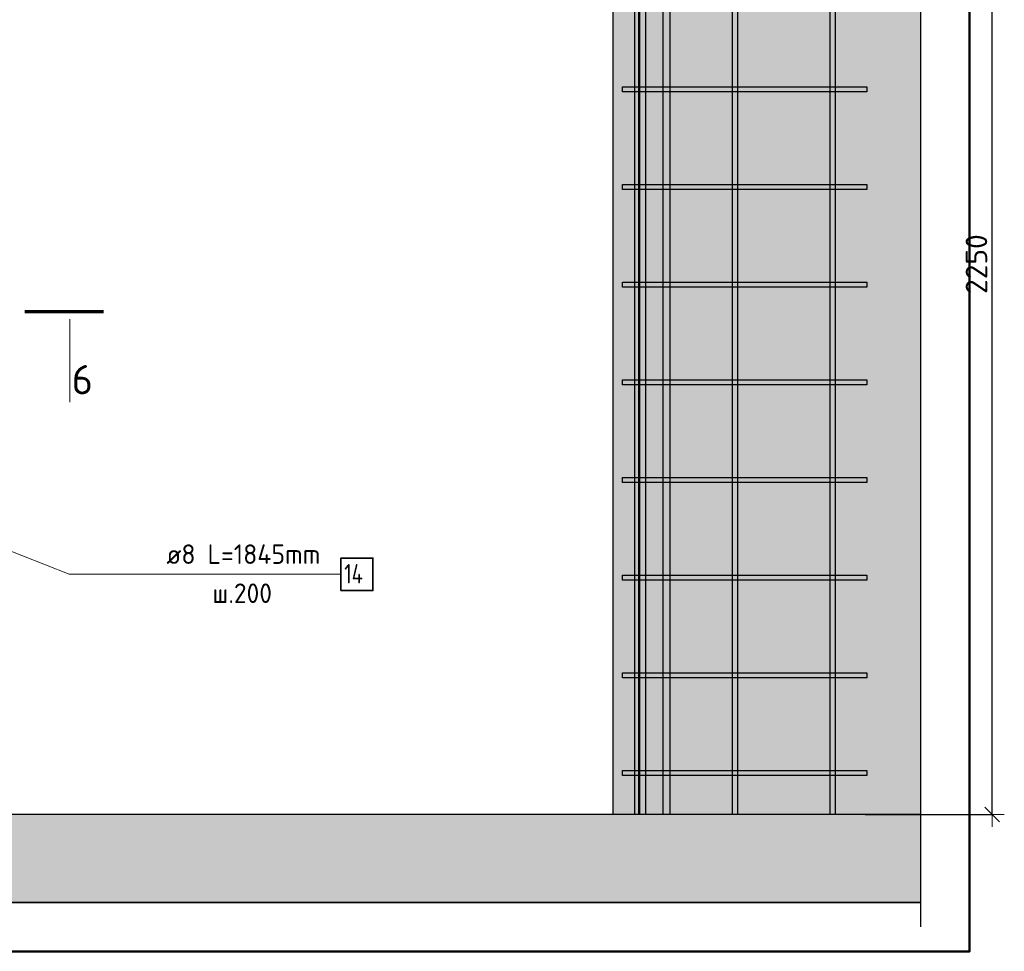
# Model space of a CAD drawing. Header units: millimetres. Extents: x -17997 to 37135, y 45383 to 72408.
# Tile 57 of 67: x 31253 to 33268, y 62412 to 64320. Entities that reach past the tile are written whole.
import ezdxf

# ---------------------------------------------------------------- set-up
doc = ezdxf.new("R2010")
doc.units = ezdxf.units.MM
doc.header["$PDMODE"] = 65
for name, color, linetype, lineweight in [('Standard', 7, 'Continuous', 25), ('Арм.стержн. Арматура края', 96, 'Continuous', 35), ('Арм.стержн. вертикальными 1', 22, 'Continuous', 35), ('Арм.стержн. Доп. арматура', 180, 'Continuous', 35), ('Арм.стержн. Хомут', 240, 'Continuous', 35), ('Размерная линия_ общее', 7, 'Continuous', 13)]:
    doc.layers.add(name, color=color, linetype=linetype, lineweight=lineweight)
doc.styles.add('ISOCPEUR', font='ISOCPEUR')
doc.dimstyles.new('DIMSTYLE_3', dxfattribs={"dimtxt": 44, "dimasz": 50, "dimexe": 0, "dimexo": 0, "dimgap": 22, "dimtad": 2, "dimdec": 0, "dimrnd": 5, "dimzin": 12, "dimdsep": 46, "dimtxsty": 'ISOCPEUR', "dimblk1": 'ALL_ML_STRICH', "dimblk2": 'ALL_ML_STRICH', "dimsah": 1, "dimcen": 0, "dimclrd": 7, "dimclre": 256, "dimclrt": 7, "dimadec": 0, "dimazin": 0, "dimtfac": 1, "dimtdec": 0, "dimtix": 1, "dimtmove": 2, "dimatfit": 3, "dimfxl": 0, "dimtzin": 0, "dimlwd": 0, "dimlwe": -3, "dimarcsym": 0})

# ---------------------------------------------------------------- blocks, each defined once
blk = doc.blocks.new('ALL_ML_STRICH')
at = {"color": 0, "linetype": 'ByBlock', "lineweight": -2}
for p, q in [((0, -0.5), (0, 0.5)), ((-1, 0), (0.5, 0)), ((-0.3, -0.3), (0.3, 0.3))]:
    blk.add_line(p, q, dxfattribs=at)
blk = doc.blocks.new('*D183')
at = {"layer": 'DEFPOINTS', "color": 7, "linetype": 'Continuous', "lineweight": 13, "transparency": 33554687}
for p in [(32466.4, 64942.2), (32962.8, 62692.2), (33242.7, 62692.2)]:
    blk.add_point(p, dxfattribs=at)
at = {"layer": 'Размерная линия_ общее', "color": 253, "linetype": 'Continuous', "lineweight": -2, "true_color": 0xa0a0a0, "transparency": 33554687}
for p, q in [((32486.4, 64942.2), (33242.7, 64942.2)), ((32982.8, 62692.2), (33242.7, 62692.2))]:
    blk.add_line(p, q, dxfattribs=at)
at = {"layer": 'Размерная линия_ общее', "color": 7, "linetype": 'Continuous', "lineweight": -2, "transparency": 33554687}
blk.add_line((33242.7, 62692.2), (33242.7, 64942.2), dxfattribs=at)
at = {"layer": 'Размерная линия_ общее', "color": 7, "linetype": 'Continuous', "lineweight": 13, "transparency": 33554687, "xscale": 50, "yscale": 50, "zscale": 50}
for p, rotation in [((33242.7, 64942.2), 90), ((33242.7, 62692.2), 270)]:
    blk.add_blockref('ALL_ML_STRICH', p, dxfattribs=dict(at, rotation=rotation))
at = {"layer": 'Размерная линия_ общее', "color": 7, "linetype": 'Continuous', "lineweight": 13, "transparency": 33554687, "insert": (33210.7, 63819.4), "char_height": 44, "width": 176, "attachment_point": 5, "rotation": 90, "style": 'ISOCPEUR'}
blk.add_mtext('\\A1;{2250}', dxfattribs=at)

msp = doc.modelspace()

# ---------------------------------------------------------------- hatches: boundary and pattern name
at = {"linetype": 'Continuous', "lineweight": 13, "transparency": 33554687}
h = msp.add_hatch(color=7, dxfattribs=at)
h.paths.add_polyline_path([(31066.4, 64942.2), (32466.4, 64942.2), (32466.4, 62692.2), (33096.5, 62692.2), (33096.5, 65882.2), (30791.4, 65882.2), (30791.4, 62692.2), (31066.4, 62692.2)])
h.paths.add_polyline_path([(30886.4, 63862.2), (30886.3, 63860.2), (30886, 63858.1), (30885.5, 63856.1), (30884.7, 63854.1), (30883.8, 63852.2), (30882.6, 63850.5), (30881.3, 63848.9), (30879.8, 63847.4), (30878.2, 63846.1), (30876.4, 63844.9), (30874.6, 63844), (30872.6, 63843.2), (30870.6, 63842.7), (30868.5, 63842.4), (30866.4, 63842.2), (30864.4, 63842.4), (30862.3, 63842.7), (30860.3, 63843.2), (30858.3, 63844), (30856.4, 63844.9), (30854.7, 63846.1), (30853.1, 63847.4), (30851.6, 63848.9), (30850.3, 63850.5), (30849.1, 63852.2), (30848.2, 63854.1), (30847.4, 63856.1), (30846.9, 63858.1), (30846.6, 63860.2), (30846.4, 63862.2), (30846.6, 63864.3), (30846.9, 63866.4), (30847.4, 63868.4), (30848.2, 63870.4), (30849.1, 63872.2), (30850.3, 63874), (30851.6, 63875.6), (30853.1, 63877.1), (30854.7, 63878.4), (30856.4, 63879.6), (30858.3, 63880.5), (30860.3, 63881.3), (30862.3, 63881.8), (30864.4, 63882.1), (30866.4, 63882.2), (30868.5, 63882.1), (30870.6, 63881.8), (30872.6, 63881.3), (30874.6, 63880.5), (30876.4, 63879.6), (30878.2, 63878.4), (30879.8, 63877.1), (30881.3, 63875.6), (30882.6, 63874), (30883.8, 63872.2), (30884.7, 63870.4), (30885.5, 63868.4), (30886, 63866.4), (30886.3, 63864.3)], flags=16)
h.paths.add_polyline_path([(30913.9, 64562.2), (30818.9, 64562.2), (30818.9, 64992.2), (30913.9, 64992.2)], flags=16)
msp.add_hatch(color=7, dxfattribs=at).paths.add_polyline_path([(30751.4, 62512.2), (33096.5, 62512.2), (33096.5, 62692.2), (30751.4, 62692.2)])

# ---------------------------------------------------------------- linework, layer by layer
at = {"color": 7, "linetype": 'Continuous', "lineweight": 25, "transparency": 33554687}
for p, q in [((33096.5, 65932.2), (33096.5, 62642.2)), ((32466.4, 64942.2), (32466.4, 62692.2)), ((33096.5, 62742.2), (33096.5, 62462.2)), ((33096.5, 62692.2), (30791.4, 62692.2)), ((30751.4, 62512.2), (33096.5, 62512.2))]:
    msp.add_line(p, q, dxfattribs=at)
at = {"layer": 'Standard', "color": 7, "linetype": 'Continuous', "lineweight": 70, "transparency": 33554687}
msp.add_line((31263, 63722.4), (31423.8, 63722.4), dxfattribs=at)
at = {"layer": 'Standard', "color": 7, "linetype": 'Continuous', "lineweight": 13, "transparency": 33554687}
msp.add_line((31355.2, 63706.4), (31355.2, 63536.8), dxfattribs=at)
at = {"layer": 'Standard', "color": 7, "linetype": 'Continuous', "lineweight": 50, "transparency": 33554687}
msp.add_lwpolyline([(28485.7, 62412.2), (33196.5, 62412.2), (33196.5, 66922.2), (28485.7, 66922.2), (28485.7, 62412.2)], dxfattribs=at)
at = {"layer": 'Арм.стержн. Арматура края', "color": 4, "linetype": 'Continuous', "lineweight": 25, "transparency": 33554687}
for points in [[(32486.4, 64182.2), (32986.4, 64182.2), (32986.4, 64172.2), (32486.4, 64172.2), (32486.4, 64182.2)], [(32486.4, 63982.2), (32986.4, 63982.2), (32986.4, 63972.2), (32486.4, 63972.2), (32486.4, 63982.2)], [(32486.4, 63782.2), (32986.4, 63782.2), (32986.4, 63772.2), (32486.4, 63772.2), (32486.4, 63782.2)], [(32486.4, 63582.2), (32986.4, 63582.2), (32986.4, 63572.2), (32486.4, 63572.2), (32486.4, 63582.2)], [(32486.4, 63382.2), (32986.4, 63382.2), (32986.4, 63372.2), (32486.4, 63372.2), (32486.4, 63382.2)], [(32486.4, 63182.2), (32986.4, 63182.2), (32986.4, 63172.2), (32486.4, 63172.2), (32486.4, 63182.2)], [(32486.4, 62982.2), (32986.4, 62982.2), (32986.4, 62972.2), (32486.4, 62972.2), (32486.4, 62982.2)], [(32486.4, 62782.2), (32986.4, 62782.2), (32986.4, 62772.2), (32486.4, 62772.2), (32486.4, 62782.2)]]:
    msp.add_lwpolyline(points, dxfattribs=at)
at = {"layer": 'Арм.стержн. вертикальными 1', "color": 4, "linetype": 'Continuous', "lineweight": 25, "transparency": 33554687}
for points in [[(32511.4, 62692.2), (32511.4, 66827.2), (32521.4, 66827.2), (32521.4, 62692.2), (32511.4, 62692.2)], [(32511.4, 62692.2), (32511.4, 66827.2), (32521.4, 66827.2), (32521.4, 62692.2), (32511.4, 62692.2)], [(32711.4, 62692.2), (32711.4, 66827.2), (32721.4, 66827.2), (32721.4, 62692.2), (32711.4, 62692.2)], [(32711.4, 62692.2), (32711.4, 66827.2), (32721.4, 66827.2), (32721.4, 62692.2), (32711.4, 62692.2)], [(32911.4, 62692.2), (32911.4, 66827.2), (32921.4, 66827.2), (32921.4, 62692.2), (32911.4, 62692.2)], [(32911.4, 62692.2), (32911.4, 66827.2), (32921.4, 66827.2), (32921.4, 62692.2), (32911.4, 62692.2)]]:
    msp.add_lwpolyline(points, dxfattribs=at)
at = {"layer": 'Арм.стержн. Доп. арматура', "color": 7, "linetype": 'Continuous', "lineweight": 25, "transparency": 33554687}
for points in [[(32519.4, 62692.2), (32519.4, 65542.2), (32533.4, 65542.2), (32533.4, 62692.2), (32519.4, 62692.2)], [(32569.4, 62692.2), (32569.4, 65542.2), (32583.4, 65542.2), (32583.4, 62692.2), (32569.4, 62692.2)], [(32519.4, 62692.2), (32519.4, 65492.2), (32533.4, 65492.2), (32533.4, 62692.2), (32519.4, 62692.2)], [(32569.4, 62692.2), (32569.4, 65492.2), (32583.4, 65492.2), (32583.4, 62692.2), (32569.4, 62692.2)]]:
    msp.add_lwpolyline(points, dxfattribs=at)
at = {"layer": 'Арм.стержн. Хомут', "color": 7, "linetype": 'Continuous', "lineweight": 13, "transparency": 33554687}
for q in [(30825.6, 63392.2), (31910.1, 63184.2)]:
    msp.add_line((31354.1, 63184.2), q, dxfattribs=at)
at = {"layer": 'Арм.стержн. Хомут', "color": 7, "linetype": 'Continuous', "lineweight": 35, "transparency": 33554687}
msp.add_lwpolyline([(31910.1, 63150.8), (31975.4, 63150.8), (31975.4, 63217.5), (31910.1, 63217.5), (31910.1, 63150.8)], dxfattribs=at)
at = {"layer": 'Размерная линия_ общее', "color": 52, "linetype": 'Continuous', "lineweight": -3, "transparency": 33554687}
for p, q in [((33096.5, 66822.2), (33096.5, 62512.2)), ((33096.5, 66822.2), (33096.5, 62512.2)), ((33096.5, 62512.2), (28585.7, 62512.2)), ((33096.5, 62512.2), (28585.7, 62512.2))]:
    msp.add_line(p, q, dxfattribs=at)

# ---------------------------------------------------------------- texts
at = {"layer": 'Standard', "color": 7, "linetype": 'Continuous', "lineweight": 13, "transparency": 33554687, "insert": (31359.1, 63552.8), "char_height": 60, "width": 65.333, "attachment_point": 7, "style": 'ISOCPEUR'}
msp.add_mtext('\\A1;{\\fISOCPEUR|i0|b0;\\H60.000000;\\W1.000000;\\C7;6}\\P', dxfattribs=at)
at = {"layer": 'Арм.стержн. Хомут', "color": 7, "linetype": 'Continuous', "lineweight": 25, "transparency": 33554687, "char_height": 40, "attachment_point": 7, "style": 'ISOCPEUR'}
for s, insert, width in [('\\W0.96;ø8 L=1845mm ', (31552.8, 63205.5), 366.98), ('\\W0.76;14', (31916.8, 63165.5), 67.275), ('\\W0.95;ш.200 ', (31646.8, 63125.5), 174.933)]:
    msp.add_mtext(s, dxfattribs=dict(at, insert=insert, width=width))

# ---------------------------------------------------------------- dimensions: what is measured, and where the dimension line sits
at = {"layer": 'Размерная линия_ общее', "color": 7, "linetype": 'Continuous', "lineweight": 13, "transparency": 33554687}
dim = msp.add_linear_dim(base=(33242.7, 64942.2), p1=(32982.8, 62692.2), p2=(32486.4, 64942.2), angle=90, dimstyle='DIMSTYLE_3', override={"dimpost": '<>', "dimclrd": 7, "dimclre": 253, "dimclrt": 7, "dimlwd": 0, "dimlwe": 65533}, dxfattribs=at)
dim.commit()
dim.dimension.update_dxf_attribs({"geometry": '*D183', "text_midpoint": (33210.7, 63819.4), "dimtype": 160})

doc.saveas('drawing.dxf')
